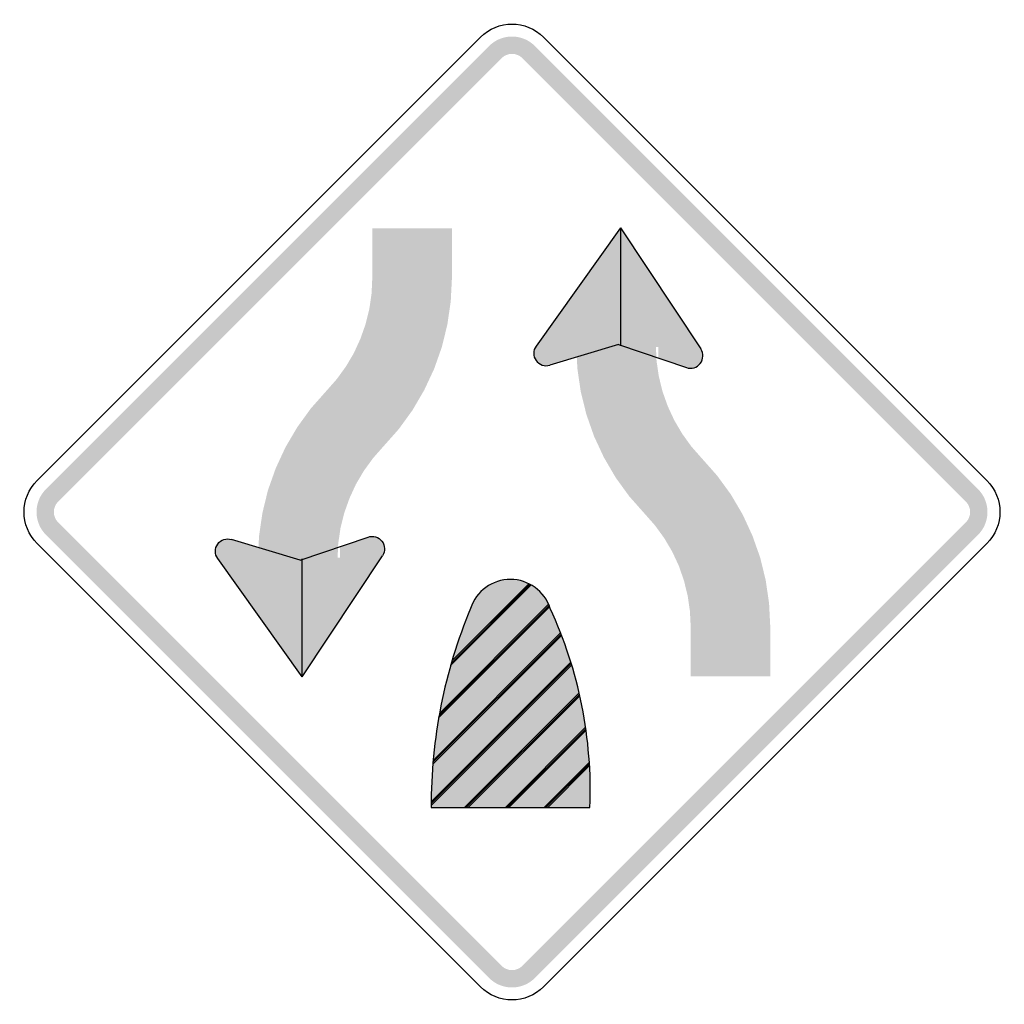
# Model space of a CAD drawing. Header units: inches. Extents: x -0.5 to 0.5, y -0.5 to 0.5.
import ezdxf

# ---------------------------------------------------------------- set-up
doc = ezdxf.new("R2010")
doc.units = ezdxf.units.IN
doc.header["$MEASUREMENT"] = 0

msp = doc.modelspace()

# ---------------------------------------------------------------- hatches: boundary and pattern name
for points in [[(0.0232, 0.4733), (0.0208, 0.4755), (0.0182, 0.4774), (0.0155, 0.4791), (0.0126, 0.4804), (0.0095, 0.4815), (0.0064, 0.4823), (0.0032, 0.4828), (0, 0.4829), (-0.0032, 0.4828), (-0.0064, 0.4823), (-0.0095, 0.4815), (-0.0126, 0.4804), (-0.0155, 0.4791), (-0.0182, 0.4774), (-0.0208, 0.4755), (-0.0232, 0.4733), (-0.0107, 0.4608), (-0.0096, 0.4618), (-0.0084, 0.4627), (-0.0071, 0.4635), (-0.0058, 0.4641), (-0.0044, 0.4646), (-0.003, 0.465), (-0.0015, 0.4652), (0, 0.4653), (0.0015, 0.4652), (0.003, 0.465), (0.0044, 0.4646), (0.0058, 0.4641), (0.0071, 0.4635), (0.0084, 0.4627), (0.0096, 0.4618), (0.0107, 0.4608), (0.0232, 0.4733)], [(-0.4608, 0.0107), (-0.0107, 0.4608), (-0.0232, 0.4733), (-0.4733, 0.0232), (-0.4608, 0.0107)], [(0.0107, 0.4608), (0.4608, 0.0107), (0.4733, 0.0232), (0.0232, 0.4733), (0.0107, 0.4608)], [(-0.1419, 0.2882), (-0.1419, 0.2377), (-0.061, 0.2377), (-0.061, 0.2882), (-0.1419, 0.2882)], [(0.1102, 0.2887), (0.1917, 0.1656), (0.1108, 0.1693), (0.0244, 0.1685), (0.1102, 0.2887)], [(-0.1306, 0.0666), (-0.1149, 0.0843), (-0.101, 0.1035), (-0.0891, 0.1239), (-0.0791, 0.1453), (-0.0712, 0.1677), (-0.0656, 0.1906), (-0.0622, 0.2141), (-0.061, 0.2377), (-0.1419, 0.2377), (-0.1426, 0.2219), (-0.1449, 0.2062), (-0.1487, 0.1908), (-0.154, 0.1758), (-0.1606, 0.1614), (-0.1687, 0.1477), (-0.178, 0.1349), (-0.1885, 0.123), (-0.1306, 0.0666)], [(0.0244, 0.1685), (0.0383, 0.1491), (0.1102, 0.1693), (0.1015, 0.2003), (0.0244, 0.1685)], [(0.0299, 0.1729), (0.0288, 0.1724), (0.0277, 0.1717), (0.0267, 0.171), (0.0258, 0.1702), (0.025, 0.1693), (0.0242, 0.1683), (0.0236, 0.1672), (0.0231, 0.1661), (0.0226, 0.1649), (0.0223, 0.1637), (0.0222, 0.1625), (0.0221, 0.1613), (0.0221, 0.16), (0.0223, 0.1588), (0.0226, 0.1576), (0.023, 0.1564), (0.0235, 0.1553), (0.0242, 0.1542), (0.0249, 0.1532), (0.0257, 0.1523), (0.0267, 0.1515), (0.0276, 0.1507), (0.0287, 0.1501), (0.0298, 0.1496), (0.031, 0.1491), (0.0322, 0.1488), (0.0334, 0.1486), (0.0347, 0.1486), (0.0359, 0.1486), (0.0371, 0.1488), (0.0383, 0.1491), (0.0395, 0.1495), (0.0347, 0.1612), (0.0299, 0.1729)], [(0.0395, 0.1495), (0.0406, 0.15), (0.0417, 0.1507), (0.0427, 0.1514), (0.0436, 0.1522), (0.0444, 0.1531), (0.0452, 0.1541), (0.0458, 0.1552), (0.0464, 0.1563), (0.0468, 0.1575), (0.0471, 0.1587), (0.0473, 0.1599), (0.0473, 0.1611), (0.0473, 0.1624), (0.0471, 0.1636), (0.0468, 0.1648), (0.0464, 0.166), (0.0459, 0.1671), (0.0452, 0.1682), (0.0445, 0.1692), (0.0437, 0.1701), (0.0428, 0.1709), (0.0418, 0.1717), (0.0407, 0.1723), (0.0396, 0.1729), (0.0384, 0.1733), (0.0372, 0.1736), (0.036, 0.1738), (0.0348, 0.1738), (0.0335, 0.1738), (0.0323, 0.1736), (0.0311, 0.1733), (0.0299, 0.1729), (0.0347, 0.1612), (0.0395, 0.1495)], [(0.1917, 0.1656), (0.1771, 0.1467), (0.1485, 0.157), (0.1487, 0.1712), (0.1917, 0.1656)], [(0.1764, 0.1703), (0.1753, 0.1698), (0.1742, 0.1692), (0.1732, 0.1684), (0.1723, 0.1676), (0.1715, 0.1667), (0.1707, 0.1657), (0.1701, 0.1646), (0.1695, 0.1635), (0.1691, 0.1623), (0.1688, 0.1611), (0.1686, 0.1599), (0.1686, 0.1587), (0.1686, 0.1574), (0.1688, 0.1562), (0.1691, 0.155), (0.1695, 0.1538), (0.17, 0.1527), (0.1707, 0.1517), (0.1714, 0.1507), (0.1722, 0.1497), (0.1731, 0.1489), (0.1741, 0.1482), (0.1752, 0.1475), (0.1763, 0.147), (0.1775, 0.1466), (0.1787, 0.1462), (0.1799, 0.1461), (0.1811, 0.146), (0.1824, 0.1461), (0.1836, 0.1462), (0.1848, 0.1465), (0.186, 0.1469), (0.1812, 0.1586), (0.1764, 0.1703)], [(0.186, 0.1469), (0.1871, 0.1475), (0.1882, 0.1481), (0.1892, 0.1488), (0.1901, 0.1497), (0.1909, 0.1506), (0.1917, 0.1516), (0.1923, 0.1526), (0.1928, 0.1537), (0.1933, 0.1549), (0.1936, 0.1561), (0.1938, 0.1573), (0.1938, 0.1586), (0.1938, 0.1598), (0.1936, 0.161), (0.1933, 0.1622), (0.1929, 0.1634), (0.1924, 0.1645), (0.1917, 0.1656), (0.191, 0.1666), (0.1902, 0.1675), (0.1893, 0.1684), (0.1883, 0.1691), (0.1872, 0.1697), (0.1861, 0.1703), (0.1849, 0.1707), (0.1837, 0.171), (0.1825, 0.1712), (0.1813, 0.1713), (0.18, 0.1712), (0.1788, 0.171), (0.1776, 0.1707), (0.1764, 0.1703), (0.1812, 0.1586), (0.186, 0.1469)], [(0.0652, 0.1693), (0.0664, 0.1457), (0.0698, 0.1223), (0.0755, 0.0993), (0.0833, 0.077), (0.0933, 0.0555), (0.1052, 0.0351), (0.1191, 0.0159), (0.1348, -0.0018), (0.1927, 0.0546), (0.1822, 0.0665), (0.1729, 0.0794), (0.1649, 0.093), (0.1582, 0.1074), (0.1529, 0.1224), (0.1491, 0.1378), (0.1468, 0.1535), (0.1461, 0.1693), (0.0652, 0.1693)], [(-0.1885, 0.123), (-0.2042, 0.1053), (-0.2181, 0.0861), (-0.2301, 0.0657), (-0.24, 0.0443), (-0.2479, 0.022), (-0.2535, -0.001), (-0.2569, -0.0244), (-0.2581, -0.0481), (-0.1772, -0.0481), (-0.1765, -0.0322), (-0.1742, -0.0165), (-0.1704, -0.0011), (-0.1651, 0.0138), (-0.1585, 0.0282), (-0.1504, 0.0419), (-0.1411, 0.0547), (-0.1306, 0.0666), (-0.1885, 0.123)], [(0.2623, -0.1165), (0.2611, -0.0928), (0.2577, -0.0694), (0.2521, -0.0464), (0.2442, -0.0241), (0.2343, -0.0026), (0.2223, 0.0178), (0.2084, 0.0369), (0.1927, 0.0546), (0.1348, -0.0018), (0.1453, -0.0137), (0.1546, -0.0265), (0.1627, -0.0402), (0.1694, -0.0546), (0.1746, -0.0695), (0.1784, -0.0849), (0.1807, -0.1006), (0.1815, -0.1165), (0.2623, -0.1165)], [(-0.4733, 0.0232), (-0.4755, 0.0208), (-0.4774, 0.0182), (-0.4791, 0.0155), (-0.4804, 0.0126), (-0.4815, 0.0095), (-0.4823, 0.0064), (-0.4828, 0.0032), (-0.4829, 0), (-0.4828, -0.0032), (-0.4823, -0.0064), (-0.4815, -0.0095), (-0.4804, -0.0126), (-0.4791, -0.0155), (-0.4774, -0.0182), (-0.4755, -0.0208), (-0.4733, -0.0232), (-0.4608, -0.0107), (-0.4618, -0.0096), (-0.4627, -0.0084), (-0.4635, -0.0071), (-0.4641, -0.0058), (-0.4646, -0.0044), (-0.465, -0.003), (-0.4652, -0.0015), (-0.4653, 0), (-0.4652, 0.0015), (-0.465, 0.003), (-0.4646, 0.0044), (-0.4641, 0.0058), (-0.4635, 0.0071), (-0.4627, 0.0084), (-0.4618, 0.0096), (-0.4608, 0.0107), (-0.4733, 0.0232)], [(0.4733, -0.0232), (0.4755, -0.0208), (0.4774, -0.0182), (0.4791, -0.0155), (0.4804, -0.0126), (0.4815, -0.0095), (0.4823, -0.0064), (0.4828, -0.0032), (0.4829, 0), (0.4828, 0.0032), (0.4823, 0.0064), (0.4815, 0.0095), (0.4804, 0.0126), (0.4791, 0.0155), (0.4774, 0.0182), (0.4755, 0.0208), (0.4733, 0.0232), (0.4608, 0.0107), (0.4618, 0.0096), (0.4627, 0.0084), (0.4635, 0.0071), (0.4641, 0.0058), (0.4646, 0.0044), (0.465, 0.003), (0.4652, 0.0015), (0.4653, 0), (0.4652, -0.0015), (0.465, -0.003), (0.4646, -0.0044), (0.4641, -0.0058), (0.4635, -0.0071), (0.4627, -0.0084), (0.4618, -0.0096), (0.4608, -0.0107), (0.4733, -0.0232)], [(-0.0107, -0.4608), (-0.4608, -0.0107), (-0.4733, -0.0232), (-0.0232, -0.4733), (-0.0107, -0.4608)], [(0.4608, -0.0107), (0.0107, -0.4608), (0.0232, -0.4733), (0.4733, -0.0232), (0.4608, -0.0107)], [(-0.2838, -0.0283), (-0.285, -0.0279), (-0.2862, -0.0276), (-0.2874, -0.0274), (-0.2887, -0.0273), (-0.2899, -0.0274), (-0.2911, -0.0276), (-0.2923, -0.0279), (-0.2935, -0.0283), (-0.2946, -0.0289), (-0.2957, -0.0295), (-0.2967, -0.0302), (-0.2976, -0.0311), (-0.2984, -0.032), (-0.2991, -0.033), (-0.2998, -0.0341), (-0.3003, -0.0352), (-0.3007, -0.0364), (-0.301, -0.0376), (-0.3012, -0.0388), (-0.3012, -0.04), (-0.3012, -0.0413), (-0.301, -0.0425), (-0.3007, -0.0437), (-0.3002, -0.0448), (-0.2997, -0.046), (-0.2991, -0.047), (-0.2983, -0.048), (-0.2975, -0.0489), (-0.2966, -0.0498), (-0.2956, -0.0505), (-0.2945, -0.0511), (-0.2934, -0.0517), (-0.2886, -0.04), (-0.2838, -0.0283)], [(-0.2989, -0.0473), (-0.285, -0.0279), (-0.2131, -0.0481), (-0.2218, -0.0791), (-0.2989, -0.0473)], [(-0.2934, -0.0517), (-0.2922, -0.0521), (-0.291, -0.0524), (-0.2898, -0.0525), (-0.2885, -0.0526), (-0.2873, -0.0525), (-0.2861, -0.0523), (-0.2849, -0.052), (-0.2837, -0.0516), (-0.2826, -0.0511), (-0.2815, -0.0504), (-0.2805, -0.0497), (-0.2796, -0.0489), (-0.2788, -0.0479), (-0.2781, -0.0469), (-0.2774, -0.0459), (-0.2769, -0.0447), (-0.2765, -0.0436), (-0.2762, -0.0424), (-0.276, -0.0411), (-0.276, -0.0399), (-0.276, -0.0387), (-0.2762, -0.0374), (-0.2765, -0.0362), (-0.277, -0.0351), (-0.2775, -0.034), (-0.2781, -0.0329), (-0.2789, -0.0319), (-0.2797, -0.031), (-0.2806, -0.0302), (-0.2816, -0.0294), (-0.2827, -0.0288), (-0.2838, -0.0283), (-0.2886, -0.04), (-0.2934, -0.0517)], [(-0.1316, -0.0444), (-0.1462, -0.0254), (-0.1748, -0.0357), (-0.1746, -0.05), (-0.1316, -0.0444)], [(-0.1373, -0.0257), (-0.1385, -0.0253), (-0.1397, -0.025), (-0.1409, -0.0248), (-0.1422, -0.0248), (-0.1434, -0.0248), (-0.1446, -0.025), (-0.1458, -0.0253), (-0.147, -0.0257), (-0.1481, -0.0263), (-0.1492, -0.0269), (-0.1502, -0.0277), (-0.1511, -0.0285), (-0.1519, -0.0294), (-0.1527, -0.0304), (-0.1533, -0.0315), (-0.1538, -0.0326), (-0.1542, -0.0338), (-0.1545, -0.035), (-0.1547, -0.0362), (-0.1548, -0.0374), (-0.1547, -0.0387), (-0.1545, -0.0399), (-0.1542, -0.0411), (-0.1538, -0.0423), (-0.1532, -0.0434), (-0.1526, -0.0444), (-0.1518, -0.0454), (-0.151, -0.0464), (-0.1501, -0.0472), (-0.1491, -0.0479), (-0.148, -0.0485), (-0.1469, -0.0491), (-0.1421, -0.0374), (-0.1373, -0.0257)], [(-0.1469, -0.0491), (-0.1457, -0.0495), (-0.1445, -0.0498), (-0.1433, -0.05), (-0.1421, -0.05), (-0.1408, -0.0499), (-0.1396, -0.0498), (-0.1384, -0.0495), (-0.1372, -0.049), (-0.1361, -0.0485), (-0.1351, -0.0478), (-0.1341, -0.0471), (-0.1332, -0.0463), (-0.1323, -0.0453), (-0.1316, -0.0443), (-0.131, -0.0433), (-0.1304, -0.0422), (-0.13, -0.041), (-0.1297, -0.0398), (-0.1295, -0.0386), (-0.1295, -0.0373), (-0.1296, -0.0361), (-0.1297, -0.0349), (-0.1301, -0.0337), (-0.1305, -0.0325), (-0.131, -0.0314), (-0.1317, -0.0303), (-0.1324, -0.0293), (-0.1332, -0.0284), (-0.1342, -0.0276), (-0.1352, -0.0268), (-0.1362, -0.0262), (-0.1373, -0.0257), (-0.1421, -0.0374), (-0.1469, -0.0491)], [(-0.2131, -0.1675), (-0.1316, -0.0444), (-0.2125, -0.0481), (-0.2989, -0.0473), (-0.2131, -0.1675)], [(-0.0608, -0.1508), (-0.0597, -0.1467), (-0.0543, -0.1303), (-0.0485, -0.114), (-0.042, -0.0978), (-0.0403, -0.0937), (-0.0383, -0.0897), (-0.036, -0.0858), (-0.0332, -0.0825), (-0.03, -0.0793), (-0.0267, -0.0767), (-0.023, -0.0742), (-0.019, -0.0722), (-0.0148, -0.0707), (-0.0107, -0.0695), (-0.0062, -0.0687), (-0.0017, -0.0685), (0.003, -0.0687), (0.0073, -0.0695), (0.0117, -0.0707), (0.0158, -0.0722), (0.0171, -0.0729), (-0.0608, -0.1508)], [(-0.0736, -0.2046), (-0.0722, -0.197), (-0.0685, -0.18), (-0.0643, -0.1633), (-0.0622, -0.1557), (0.0194, -0.0741), (0.0197, -0.0742), (0.0233, -0.0767), (0.0268, -0.0793), (0.0298, -0.0825), (0.0327, -0.0858), (0.0352, -0.0897), (0.0372, -0.0937), (-0.0736, -0.2046)], [(-0.0615, -0.1531), (-0.0608, -0.1508), (0.0171, -0.0729), (0.0194, -0.0741), (-0.0622, -0.1557), (-0.0615, -0.1531)], [(-0.08, -0.2522), (-0.0797, -0.2482), (-0.0778, -0.231), (-0.0753, -0.2138), (-0.0744, -0.2089), (0.0382, -0.0962), (0.0388, -0.0978), (0.0458, -0.1138), (0.0493, -0.1227), (-0.08, -0.2522)], [(-0.0744, -0.2089), (-0.0736, -0.2046), (0.0372, -0.0937), (0.0382, -0.0962), (-0.0744, -0.2089)], [(0.2623, -0.167), (0.2623, -0.1165), (0.1815, -0.1165), (0.1815, -0.167), (0.2623, -0.167)], [(-0.0804, -0.256), (-0.0802, -0.254), (0.0498, -0.124), (0.0522, -0.13), (0.0578, -0.1463), (0.0601, -0.1539), (-0.0821, -0.2961), (-0.0821, -0.2944), (-0.0818, -0.2827), (-0.0812, -0.2653), (-0.0804, -0.256)], [(-0.0802, -0.254), (-0.08, -0.2522), (0.0493, -0.1227), (0.0498, -0.124), (-0.0802, -0.254)], [(-0.0822, -0.3), (-0.0821, -0.298), (0.0605, -0.1552), (0.0628, -0.163), (0.0672, -0.1797), (0.0681, -0.1839), (-0.048, -0.3), (-0.0822, -0.3)], [(-0.0821, -0.298), (-0.0821, -0.2961), (0.0601, -0.1539), (0.0605, -0.1552), (-0.0821, -0.298)], [(-0.0462, -0.3), (-0.048, -0.3), (0.0681, -0.1839), (0.0684, -0.1852), (-0.0462, -0.3)], [(-0.0443, -0.3), (-0.0462, -0.3), (0.0684, -0.1852), (0.0688, -0.1867), (-0.0443, -0.3)], [(-0.0065, -0.3), (-0.0443, -0.3), (0.0688, -0.1867), (0.071, -0.1965), (0.074, -0.2135), (0.0747, -0.2188), (-0.0065, -0.3)], [(-0.0048, -0.3), (-0.0065, -0.3), (0.0747, -0.2188), (0.0749, -0.2202), (-0.0048, -0.3)], [(-0.003, -0.3), (-0.0048, -0.3), (0.0749, -0.2202), (0.0751, -0.2217), (-0.003, -0.3)], [(0.0327, -0.3), (-0.003, -0.3), (0.0751, -0.2217), (0.0763, -0.2307), (0.0782, -0.248), (0.0786, -0.2559), (0.0345, -0.3), (0.0327, -0.3)], [(0.0363, -0.3), (0.0345, -0.3), (0.0786, -0.2559), (0.0787, -0.2576), (0.0363, -0.3)], [(0.0792, -0.3), (0.0363, -0.3), (0.0787, -0.2576), (0.0792, -0.2652), (0.0795, -0.2825), (0.0792, -0.3)], [(-0.0232, -0.4733), (-0.0208, -0.4755), (-0.0182, -0.4774), (-0.0155, -0.4791), (-0.0126, -0.4804), (-0.0095, -0.4815), (-0.0064, -0.4823), (-0.0032, -0.4828), (0, -0.4829), (0.0032, -0.4828), (0.0064, -0.4823), (0.0095, -0.4815), (0.0126, -0.4804), (0.0155, -0.4791), (0.0182, -0.4774), (0.0208, -0.4755), (0.0232, -0.4733), (0.0107, -0.4608), (0.0096, -0.4618), (0.0084, -0.4627), (0.0071, -0.4635), (0.0058, -0.4641), (0.0044, -0.4646), (0.003, -0.465), (0.0015, -0.4652), (0, -0.4653), (-0.0015, -0.4652), (-0.003, -0.465), (-0.0044, -0.4646), (-0.0058, -0.4641), (-0.0071, -0.4635), (-0.0084, -0.4627), (-0.0096, -0.4618), (-0.0107, -0.4608), (-0.0232, -0.4733)]]:
    msp.add_hatch(color=7).paths.add_polyline_path(points)

# ---------------------------------------------------------------- linework, layer by layer
at = {"color": 7}
for p, q in [((0.1102, 0.2887), (0.0244, 0.1685)), ((0.1102, 0.2887), (0.1917, 0.1656)), ((0.1102, 0.2887), (0.1102, 0.1686)), ((0.1081, 0.17), (0.0383, 0.1491)), ((0.1081, 0.17), (0.1771, 0.1467)), ((-0.2152, -0.0488), (-0.285, -0.0279)), ((-0.2152, -0.0488), (-0.1462, -0.0254)), ((-0.2131, -0.1675), (-0.2989, -0.0473)), ((-0.2131, -0.1675), (-0.1316, -0.0444)), ((-0.2131, -0.1675), (-0.2131, -0.0474)), ((-0.0623, -0.1559), (0.0194, -0.0741)), ((-0.0616, -0.1534), (0.0183, -0.0734)), ((-0.0609, -0.1509), (0.0171, -0.0728)), ((-0.0745, -0.209), (0.0382, -0.0962)), ((-0.0741, -0.2068), (0.0377, -0.0949)), ((-0.0737, -0.2047), (0.0372, -0.0937)), ((-0.0804, -0.2562), (0.0503, -0.1253)), ((-0.0803, -0.2542), (0.0498, -0.124)), ((-0.0801, -0.2523), (0.0493, -0.1227)), ((-0.0821, -0.2944), (0.0597, -0.1525)), ((-0.0821, -0.2962), (0.0602, -0.1538)), ((-0.0821, -0.298), (0.0606, -0.1552)), ((-0.0481, -0.3002), (0.0682, -0.1838)), ((-0.0464, -0.3002), (0.0685, -0.1852)), ((-0.0446, -0.3002), (0.0688, -0.1867)), ((-0.0067, -0.3002), (0.0748, -0.2186)), ((-0.0049, -0.3002), (0.075, -0.2202)), ((-0.0031, -0.3002), (0.0752, -0.2217)), ((0.0327, -0.3), (0.0786, -0.2541)), ((0.0345, -0.3), (0.0787, -0.2558)), ((0.0363, -0.3), (0.0788, -0.2575)), ((-0.0821, -0.3), (0.0792, -0.3))]:
    msp.add_line(p, q, dxfattribs=at)
for points in [[(-0.4822, 0.0321), (-0.0321, 0.4822)], [(0.0321, 0.4822), (0.4822, 0.0321)], [(-0.0321, -0.4822), (-0.4822, -0.0321)], [(0.4822, -0.0321), (0.0321, -0.4822)]]:
    msp.add_lwpolyline(points, dxfattribs=at)
for points in [[(-0.0321, 0.4822), (-0.0144, 0.5), (0.0144, 0.5), (0.0321, 0.4822)], [(-0.4822, -0.0321), (-0.5, -0.0144), (-0.5, 0.0144), (-0.4822, 0.0321)], [(0.4822, 0.0321), (0.5, 0.0144), (0.5, -0.0144), (0.4822, -0.0321)], [(-0.042, -0.0979), (-0.0688, -0.1619), (-0.0824, -0.2306), (-0.0821, -0.3)], [(0.0792, -0.3), (0.0818, -0.2304), (0.068, -0.1611), (0.0388, -0.0979)], [(0.0321, -0.4822), (0.0144, -0.5), (-0.0144, -0.5), (-0.0321, -0.4822)]]:
    msp.add_open_spline(points, degree=3, dxfattribs=at)
for points in [[(0.0244, 0.1685), (0.0213, 0.1641), (0.0213, 0.1582), (0.0244, 0.1539), (0.0276, 0.1495), (0.0332, 0.1476), (0.0383, 0.1491)], [(0.1771, 0.1467), (0.1823, 0.1449), (0.1879, 0.1466), (0.1912, 0.1509), (0.1945, 0.1552), (0.1947, 0.1611), (0.1917, 0.1656)], [(-0.2989, -0.0473), (-0.302, -0.0429), (-0.302, -0.037), (-0.2989, -0.0326), (-0.2957, -0.0282), (-0.2901, -0.0263), (-0.285, -0.0279)], [(-0.1462, -0.0254), (-0.1411, -0.0237), (-0.1354, -0.0254), (-0.1321, -0.0297), (-0.1288, -0.034), (-0.1286, -0.0399), (-0.1316, -0.0444)], [(0.0388, -0.0979), (0.0331, -0.0804), (0.0168, -0.0685), (-0.0016, -0.0685), (-0.02, -0.0685), (-0.0364, -0.0804), (-0.042, -0.0979)]]:
    msp.add_open_spline(points, degree=3, knots=[0, 0, 0, 0, 1, 1, 1, 2, 2, 2, 2], dxfattribs=at)

doc.saveas('drawing.dxf')
